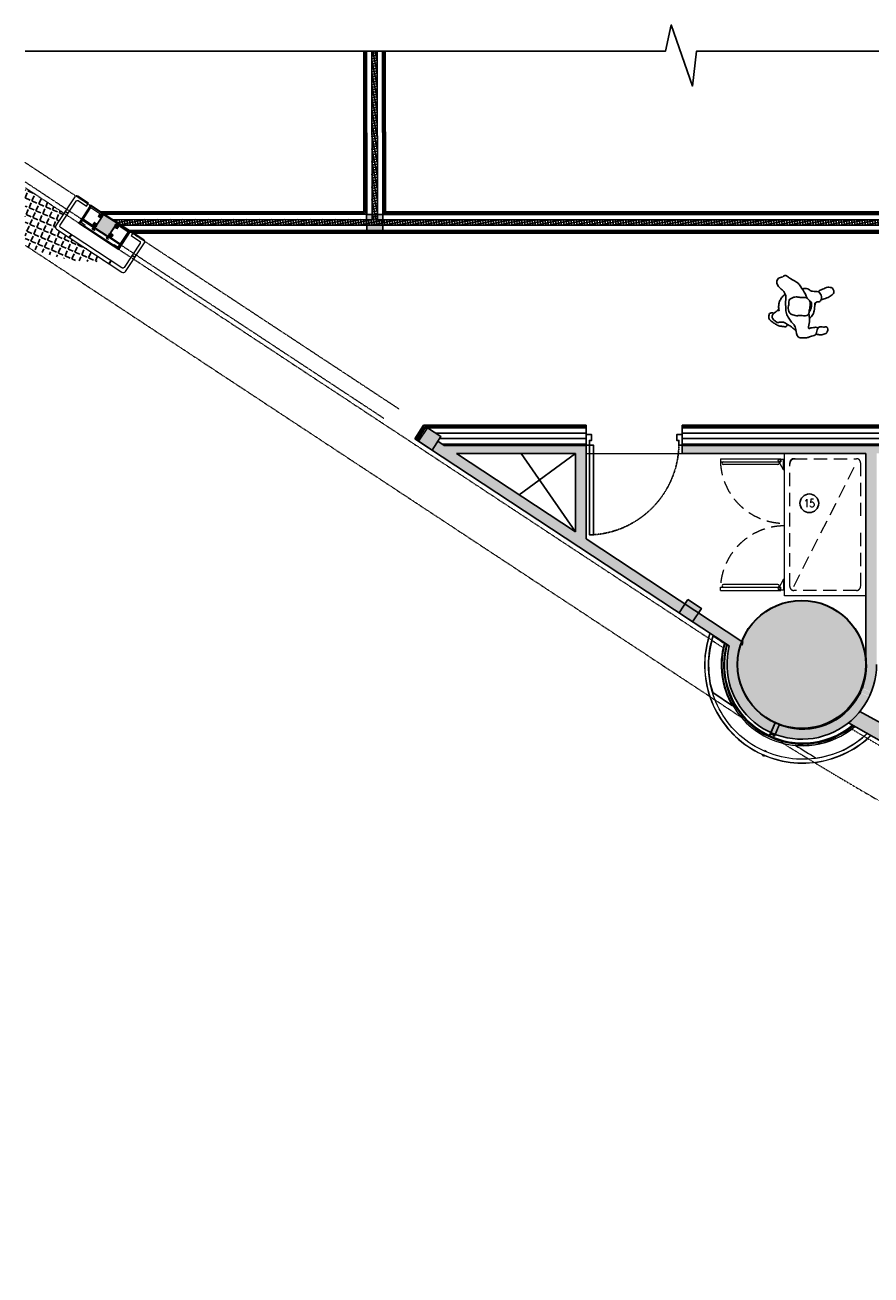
# Model space of a CAD drawing. Header units: inches. Extents: x 1703 to 137267, y -37098 to 14102.
# Tile 119 of 139: x 115820 to 123739, y 731 to 12435. Entities that reach past the tile are written whole.
import ezdxf
from ezdxf.enums import TextEntityAlignment as Align

# ---------------------------------------------------------------- set-up
doc = ezdxf.new("R2010")
doc.units = ezdxf.units.IN
doc.header["$MEASUREMENT"] = 0
for name, pattern in [('DASHED2', [0.375, 0.25, -0.125]), ('HIDDEN', [0.375, 0.25, -0.125]), ('LEVEL-F-OVERALL LAYOUT$0$HIDDEN', [0.375, 0.25, -0.125]), ('LEVEL-F-OVERALL LAYOUT$0$Hidden 2mm', [3, 2, -1]), ('LEVEL-F-OVERALL LAYOUT$0$HIDDEN2', [4.7625, 3.175, -1.5875])]:
    doc.linetypes.add(name, pattern=pattern)
for name, color, linetype, lineweight in [('1-HATCH', 8, 'Continuous', 0), ('EQ', 252, 'Continuous', 25), ('LEVEL-F-OVERALL LAYOUT$0$A-DETL', 251, 'Continuous', 15), ('LEVEL-F-OVERALL LAYOUT$0$A-EQPM', 251, 'Continuous', 5), ('LEVEL-F-OVERALL LAYOUT$0$A-WALL', 251, 'Continuous', 13), ('LEVEL-F-OVERALL LAYOUT$0$A-WALL-FULL-EXTR', 251, 'Continuous', 35), ('LEVEL-F-OVERALL LAYOUT$0$C-COLS', 251, 'Continuous', 13), ('LEVEL-F-OVERALL LAYOUT$0$electrical', 251, 'LEVEL-F-OVERALL LAYOUT$0$HIDDEN', 25), ('LEVEL-F-OVERALL LAYOUT$0$I-ANNO-DIMS', 251, 'Continuous', 18), ('LEVEL-F-OVERALL LAYOUT$0$I-ANNO-IDEN', 251, 'Continuous', 18), ('LEVEL-F-OVERALL LAYOUT$0$I-FLOR-OVHD', 251, 'LEVEL-F-OVERALL LAYOUT$0$HIDDEN', 18), ('LEVEL-F-OVERALL LAYOUT$0$I-SI COLUMNS', 251, 'Continuous', 18), ('LEVEL-F-OVERALL LAYOUT$0$I-WALL-FIXT', 251, 'Continuous', 18), ('LEVEL-F-OVERALL LAYOUT$0$ID-HIDDEN', 251, 'LEVEL-F-OVERALL LAYOUT$0$HIDDEN2', 0), ('LEVEL-F-OVERALL LAYOUT$0$P-WALL-FIXT', 251, 'Continuous', 18), ('LEVEL-F-OVERALL LAYOUT$0$TYPICAL FLOOR PLAN$0$A-DETL-MEDM', 251, 'Continuous', 20), ('PLUMBING', 4, 'Continuous', 40)]:
    doc.layers.add(name, color=color, linetype=linetype, lineweight=lineweight)
for name, color, linetype in [('AG-PEOPLE', 8, 'Continuous'), ('elevation line', 1, 'Continuous'), ('EQUIPMENT', 1, 'Continuous'), ('LEVEL-F-OVERALL LAYOUT$0$DASH1L', 251, 'LEVEL-F-OVERALL LAYOUT$0$HIDDEN'), ('LEVEL-F-OVERALL LAYOUT$0$NEW PILASTERS', 251, 'Continuous'), ('LEVEL-F-OVERALL LAYOUT$0$S-Section-Steel', 251, 'Continuous'), ('LV_CARPENTRY', 1, 'Continuous'), ('T-Tags', 140, 'Continuous')]:
    doc.layers.add(name, color=color, linetype=linetype)
doc.styles.add('SSP_Note', font='romans.shx', dxfattribs={"width": 0.8})

# ---------------------------------------------------------------- blocks, each defined once
blk = doc.blocks.new('LEVEL-F-OVERALL LAYOUT$0$A$C6C960458-flat-20')
at = {"layer": 'LEVEL-F-OVERALL LAYOUT$0$electrical'}
for points in [[(-13, 21), (-28, 38)], [(0, 27), (0, 49)], [(13, 21), (28, 38)]]:
    blk.add_lwpolyline(points, dxfattribs=at)
blk.add_lwpolyline([(-19, 0), (19, 0), (19, 7), (-19, 7)], close=True, dxfattribs=at)
blk.add_arc((0, 7, 0), 15.1, 0, 180, dxfattribs=at)
blk = doc.blocks.new('LEVEL-F-OVERALL LAYOUT$0$PILASTER TYPE-1')
at = {"layer": 'LEVEL-F-OVERALL LAYOUT$0$DASH1L'}
for points in [[(746860, -58405), (746890, -58405), (746890, -58375), (746860, -58375)], [(747070, -58405), (747040, -58405), (747040, -58375), (747070, -58375)], [(746860, -58475), (746890, -58475), (746890, -58505), (746860, -58505)], [(747070, -58475), (747040, -58475), (747040, -58505), (747070, -58505)]]:
    blk.add_lwpolyline(points, close=True, dxfattribs=at)
for points in [[(746890, -58405), (746860, -58375)], [(746860, -58405), (746890, -58375)], [(746864, -58390), (746860, -58386), (746860, -58394), (746864, -58390), (746899, -58390)], [(746875, -58401), (746871, -58405), (746879, -58405), (746875, -58401), (746875, -58365)], [(747066, -58390), (747070, -58386), (747070, -58394), (747066, -58390), (747031, -58390)], [(747040, -58405), (747070, -58375)], [(747070, -58405), (747040, -58375)], [(747055, -58401), (747059, -58405), (747051, -58405), (747055, -58401), (747055, -58365)], [(746890, -58475), (746860, -58505)], [(746860, -58475), (746890, -58505)], [(746864, -58490), (746860, -58494), (746860, -58486), (746864, -58490), (746899, -58490)], [(746875, -58479), (746871, -58475), (746879, -58475), (746875, -58479), (746875, -58511)], [(747066, -58490), (747070, -58494), (747070, -58486), (747066, -58490), (747031, -58490)], [(747040, -58475), (747070, -58505)], [(747070, -58475), (747040, -58505)], [(747055, -58479), (747059, -58475), (747051, -58475), (747055, -58479), (747055, -58511)]]:
    blk.add_lwpolyline(points, dxfattribs=at)
at = {"layer": 'LEVEL-F-OVERALL LAYOUT$0$I-WALL-FIXT', "ltscale": 0.25}
for points in [[(746740, -58368), (746739, -58368), (746739, -58358), (746749, -58358), (746749, -58359), (746740, -58359)], [(747190, -58368), (747191, -58368), (747191, -58358), (747181, -58358), (747181, -58359), (747190, -58359)], [(746740, -58550), (746739, -58550), (746739, -58560), (746749, -58560), (746749, -58559), (746740, -58559)], [(746799, -58560), (746809, -58560), (746809, -58559), (746805, -58559), (746805, -58552), (746804, -58552), (746804, -58559), (746799, -58559)], [(747131, -58560), (747121, -58560), (747121, -58559), (747126, -58559), (747126, -58552), (747127, -58552), (747127, -58559), (747131, -58559)], [(747190, -58550), (747191, -58550), (747191, -58560), (747181, -58560), (747181, -58559), (747190, -58559)]]:
    blk.add_lwpolyline(points, close=True, dxfattribs=at)
at = {"layer": 'LEVEL-F-OVERALL LAYOUT$0$P-WALL-FIXT', "ltscale": 0.25}
for points in [[(746890, -58363), (746744, -58363), (746744, -58555), (746804, -58555), (746804, -58549), (746804, -58543), (746756, -58543), (746756, -58375), (746890, -58375)], [(747040, -58363), (747186, -58363), (747186, -58555), (747127, -58555), (747127, -58549), (747127, -58543), (747174, -58543), (747174, -58375), (747040, -58375)], [(746756, -58517), (746890, -58517), (746890, -58505), (746756, -58505)], [(746890, -58517), (747040, -58517), (747040, -58513), (746890, -58513)], [(747174, -58517), (747040, -58517), (747040, -58505), (747174, -58505)]]:
    blk.add_lwpolyline(points, close=True, dxfattribs=at)
for points in [[(746756, -58375), (746744, -58363)], [(747174, -58375), (747186, -58363)], [(746756, -58543), (746744, -58555)], [(747174, -58543), (747186, -58555)]]:
    blk.add_lwpolyline(points, dxfattribs=at)
at = {"layer": 'LEVEL-F-OVERALL LAYOUT$0$TYPICAL FLOOR PLAN$0$A-DETL-MEDM'}
for points in [[(747127, -58559), (747190, -58559), (747190, -58359), (746740, -58359), (746740, -58559), (746804, -58559)], [(747127, -58555), (747186, -58555), (747186, -58363), (746744, -58363), (746744, -58555), (746804, -58555)]]:
    blk.add_lwpolyline(points, dxfattribs=at)
blk.add_lwpolyline([(746805, -58559), (747126, -58559), (747126, -58554), (746805, -58554)], close=True, dxfattribs=at)
at = {"layer": 'LEVEL-F-OVERALL LAYOUT$0$ID-HIDDEN', "yscale": 0.5, "zscale": 0.5, "rotation": 180}
for p, xscale in [((746887, -58517), 0.5), ((747043, -58517), -0.5)]:
    blk.add_blockref('LEVEL-F-OVERALL LAYOUT$0$A$C6C960458-flat-20', p, dxfattribs=dict(at, xscale=xscale))
blk = doc.blocks.new('LEVEL-F-OVERALL LAYOUT$0$asdasd')
at = {"layer": 'LEVEL-F-OVERALL LAYOUT$0$I-ANNO-IDEN', "ltscale": 0.2}
h = blk.add_hatch(dxfattribs=at)
h.set_pattern_fill('ANSI31', color=256, scale=0.5, angle=90)
h.set_pattern_definition([(135, (238470.705, -770649.1086), (-1.122532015, -1.122532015), [])])
h.paths.add_polyline_path([(555404, -56750), (555404, -56755), (555436, -56755), (555436, -56750)])
h = blk.add_hatch(dxfattribs=at)
h.set_pattern_fill('ANSI31', color=256, scale=0.5, angle=90)
h.set_pattern_definition([(135, (239220.705, -770649.1086), (-1.122532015, -1.122532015), [])])
h.paths.add_polyline_path([(556154, -56750), (556154, -56755), (556186, -56755), (556186, -56750)])
h = blk.add_hatch(dxfattribs=at)
h.set_pattern_fill('ANSI31', color=256, scale=0.5)
h.set_pattern_definition([(45, (-158324.3988, 260029.7303), (-1.122532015, 1.122532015), [])])
h.paths.add_polyline_path([(555575, -56903), (555570, -56903), (555570, -56935), (555575, -56935)])
h = blk.add_hatch(dxfattribs=at)
h.set_pattern_fill('ANSI31', color=256, scale=0.5)
h.set_pattern_definition([(45, (-157879.3988, 260029.7301), (-1.122532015, 1.122532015), [])])
h.paths.add_polyline_path([(556020, -56903), (556015, -56903), (556015, -56935), (556020, -56935)])
at = {"layer": 'LEVEL-F-OVERALL LAYOUT$0$I-ANNO-IDEN'}
blk.add_lwpolyline([(555545, -56601), (555545, -56569), (555424, -56569, 0.414214), (555404, -56589), (555404, -56910, 0.414214), (555429, -56935), (556161, -56935, 0.414214), (556186, -56910), (556186, -56589, 0.414214), (556166, -56569), (556045, -56569), (556045, -56601), (556139, -56601, -0.414214), (556154, -56616), (556154, -56888, -0.414214), (556139, -56903), (555451, -56903, -0.414214), (555436, -56888), (555436, -56616, -0.414214), (555451, -56601)], format="xyb", close=True, dxfattribs=at)
for points in [[(555404, -56755), (555404, -56750), (555436, -56750), (555436, -56755)], [(556154, -56755), (556154, -56750), (556186, -56750), (556186, -56755)], [(555570, -56903), (555575, -56903), (555575, -56935), (555570, -56935)], [(556015, -56903), (556020, -56903), (556020, -56935), (556015, -56935)]]:
    blk.add_lwpolyline(points, close=True, dxfattribs=at)
blk = doc.blocks.new('LEVEL-F-OVERALL LAYOUT$0$CENTER')
at = {"layer": 'LEVEL-F-OVERALL LAYOUT$0$I-SI COLUMNS'}
blk.add_lwpolyline([(2201960, -13929), (2202110, -13929), (2202110, -13779), (2201960, -13779)], close=True, dxfattribs=at)
at = {"rotation": 180}
blk.add_blockref('LEVEL-F-OVERALL LAYOUT$0$asdasd', (2757830, -70507), dxfattribs=at)
at = {"layer": 'LEVEL-F-OVERALL LAYOUT$0$I-SI COLUMNS', "rotation": 180}
blk.add_blockref('LEVEL-F-OVERALL LAYOUT$0$PILASTER TYPE-1', (2949000, -72292), dxfattribs=at)
blk = doc.blocks.new('LEVEL-F-OVERALL LAYOUT$0$SHS150x5')
at = {"layer": 'LEVEL-F-OVERALL LAYOUT$0$S-Section-Steel'}
h = blk.add_hatch(color=256, dxfattribs=at)
h.dxf.hatch_style = 1
h.paths.add_polyline_path([(322740, -171646), (322890, -171646), (322890, -171796), (322740, -171796)])
blk.add_lwpolyline([(322740, -171646), (322890, -171646), (322890, -171796), (322740, -171796)], close=True, dxfattribs=at)
blk = doc.blocks.new('LEVEL-F-OVERALL LAYOUT$0$150x150')
blk.add_blockref('LEVEL-F-OVERALL LAYOUT$0$SHS150x5', (-322815, 171721))
blk = doc.blocks.new('700-Door1-flat-1')
at = {"color": 8, "linetype": 'HIDDEN', "ltscale": 7}
blk.add_arc((76, -9), 860, 271.3586, 355.9392, dxfattribs=at)
at = {"layer": 'LV_CARPENTRY'}
for p, q in [((-4, 0), (96, 0)), ((-4, -900), (96, -900))]:
    blk.add_line(p, q, dxfattribs=at)
for points in [[(-4, 0), (-4, 0), (-4, 0), (-4, 0), (-4, -51), (50, -51), (50, -32), (96, -32), (96, 0), (96, 0), (96, 0), (96, 0)], [(-4, -900), (-4, -900), (-4, -900), (-4, -900), (-4, -849), (50, -849), (50, -869), (96, -869), (96, -900), (96, -900), (96, -900), (96, -900)]]:
    blk.add_lwpolyline(points, dxfattribs=at)
blk.add_lwpolyline([(96, -32), (933, -32), (933, -70), (96, -70)], close=True, dxfattribs=at)
blk = doc.blocks.new('2')
at = {"layer": 'AG-PEOPLE'}
for points, knots in [([(71, 238), (67, 245), (62, 261), (71, 279), (101, 286), (130, 282), (155, 241), (175, 213), (189, 179), (189, 150), (198, 115), (178, 110), (171, 108)], [0, 0, 0, 0, 0.266937, 0.494614, 0.786927, 1.075372, 1.440864, 1.773107, 2.093708, 2.397184, 2.697126, 2.957017, 2.957017, 2.957017, 2.957017]), ([(66, 234), (69, 236), (80, 246), (99, 259), (131, 240), (140, 221), (158, 206), (149, 176), (150, 156), (152, 136), (168, 117), (182, 81), (204, 56), (220, 36), (228, 27)], [1.870954, 1.870954, 1.870954, 1.870954, 1.977834, 2.265109, 2.576272, 2.829929, 3.077572, 3.367744, 3.617763, 3.854225, 4.123357, 4.459797, 4.777972, 5.114063, 5.114063, 5.114063, 5.114063]), ([(65, -91), (75, -93), (110, -98), (135, -103), (200, -84), (206, -100), (197, -112), (196, -139), (193, -149), (192, -156), (192, -163), (192, -183), (218, -170), (272, -166), (275, -107), (294, -85), (294, -38), (297, 15), (215, 27), (172, 42), (149, 73), (112, 94), (69, 125), (19, 125), (-45, 132), (-97, 121), (-148, 154), (-157, 174), (-183, 199), (-220, 222), (-268, 205), (-270, 160), (-296, 137), (-274, 111), (-256, 87), (-220, 10), (-186, -7), (-122, -55), (-94, -65), (-81, -68)], [10.665188, 10.665188, 10.665188, 10.665188, 10.802703, 11.191566, 11.606399, 11.776006, 11.978618, 12.256061, 12.488742, 12.488742, 12.488742, 12.740089, 12.991435, 13.376284, 13.761651, 14.053707, 14.422812, 14.786772, 15.253081, 15.625931, 15.952633, 16.310613, 16.702485, 17.08851, 17.525314, 17.92351, 18.32656, 18.584386, 18.906127, 19.263294, 19.614228, 19.966393, 20.257206, 20.539732, 20.855645, 21.34378, 21.697005, 22.189249, 22.479505, 22.479505, 22.479505, 22.479505]), ([(-114, 135), (-105, 144), (-86, 162), (-53, 184), (-32, 190), (-10, 193), (12, 194), (36, 191), (48, 189)], [0, 0, 0, 0, 0.342862, 0.691255, 0.97865, 0.97865, 1.29305, 1.621115, 1.621115, 1.621115, 1.621115]), ([(28, 192), (35, 197), (48, 208), (61, 225), (66, 234)], [0, 0, 0, 0, 0.2766294, 0.5824363, 0.5824363, 0.5824363, 0.5824363]), ([(-74, 77), (-82, 59), (-93, 42), (-84, -6), (-85, -54), (-79, -78), (-48, -104), (2, -101), (45, -92), (80, -92), (90, -49), (81, -10), (92, 25), (77, 68), (65, 95), (5, 108), (-10, 97), (-64, 101), (-71, 82), (-74, 77)], [0, 0, 0, 0, 0.568517, 0.945458, 1.326204, 1.591529, 1.920082, 2.304807, 2.673077, 2.967234, 3.302401, 3.651861, 3.976816, 4.336056, 4.633447, 5.034051, 5.29517, 5.655955, 5.819131, 5.819131, 5.819131, 5.819131]), ([(-165, -23), (-171, -41), (-172, -79), (-145, -102), (-145, -122), (-142, -149), (-146, -177), (-128, -189), (-110, -204), (-81, -210), (-42, -195), (-50, -160), (-32, -150), (-29, -138)], [0, 0, 0, 0, 0.403004, 0.710775, 0.943455, 1.233246, 1.509456, 1.746225, 2.01355, 2.30291, 2.6384, 2.968208, 3.201621, 3.201621, 3.201621, 3.201621]), ([(-57, -94), (-54, -99), (-47, -112), (-20, -114), (21, -113), (40, -100), (49, -93)], [0, 0, 0, 0, 0.23178, 0.509813, 0.857001, 1.17269, 1.17269, 1.17269, 1.17269]), ([(109, -98), (99, -110), (73, -130), (52, -140), (4, -142), (-18, -146), (-23, -147)], [-4.319044, -4.319044, -4.319044, -4.319044, -3.943491, -3.675772, -3.309852, -3.201621, -3.201621, -3.201621, -3.201621]), ([(-142, -175), (-147, -180), (-158, -189), (-175, -239), (-189, -259), (-182, -304), (-173, -311), (-142, -328), (-112, -306), (-89, -269), (-73, -221), (-69, -209), (-67, -204)], [0, 0, 0, 0, 0.2512, 0.637992, 0.922629, 1.270622, 1.456964, 1.757803, 2.075219, 2.442057, 2.827812, 3.06136, 3.06136, 3.06136, 3.06136]), ([(197, -177), (192, -185), (184, -202), (190, -229), (187, -246), (186, -265), (207, -273), (231, -269), (250, -255), (254, -235), (262, -217), (261, -191), (258, -172), (255, -162)], [0, 0, 0, 0, 0.286296, 0.567588, 0.795847, 1.015821, 1.25418, 1.524393, 1.778717, 2.021391, 2.258013, 2.533748, 2.836342, 2.836342, 2.836342, 2.836342])]:
    blk.add_open_spline(points, degree=3, knots=knots, dxfattribs=at)
blk.add_open_spline([(-23, -147), (-26, -148), (-30, -149), (-34, -149)], degree=3, dxfattribs=at)
blk = doc.blocks.new('*U26')
at = {"layer": 'T-Tags'}
blk.add_circle((0, 0), 2.5, dxfattribs=at)
at = {"layer": 'T-Tags', "style": 'SSP_Note', "width": 0.8}
blk.add_attdef('No.', text='', height=1.8, dxfattribs=at).set_placement((0, 0), align=Align.MIDDLE_CENTER)
blk = doc.blocks.new('A$Cbd858f35')
at = {"layer": 'EQ', "lineweight": 5}
for p, q in [((50, 1361), (50, 795)), ((50, 1361), (80, 1361)), ((50, 1361), (50, 795)), ((80, 1361), (80, 795)), ((80, 1361), (80, 795)), ((105, 825), (105, 1332)), ((105, 825), (105, 1332)), ((1229, 825), (1229, 1332)), ((1229, 825), (1229, 1332)), ((1254, 1361), (1254, 795)), ((1284, 1361), (1254, 1361)), ((1254, 1361), (1254, 795)), ((1284, 1361), (1284, 795)), ((1284, 1361), (1284, 795)), ((50, 795), (80, 795)), ((55, 810), (55, 762)), ((155, 772), (55, 772)), ((155, 772), (70, 818)), ((155, 772), (155, 762)), ((1179, 772), (1264, 818)), ((1179, 772), (1279, 772)), ((1179, 772), (1179, 762)), ((1284, 795), (1254, 795)), ((1279, 810), (1279, 762))]:
    blk.add_line(p, q, dxfattribs=at)
at = {"layer": 'EQ', "linetype": 'DASHED2', "lineweight": 5, "ltscale": 500}
blk.add_line((88, 674), (1246, 88), dxfattribs=at)
at = {"layer": 'EQ', "lineweight": 5}
blk.add_lwpolyline([(1334, 0), (0, 0), (0, 762), (1334, 762)], close=True, dxfattribs=at)
at = {"layer": 'EQ', "linetype": 'DASHED2', "lineweight": 5, "ltscale": 500}
blk.add_lwpolyline([(589, 50), (88, 50, -0.414214), (50, 88), (50, 674, -0.414214), (88, 712), (1246, 712, -0.414214), (1284, 674), (1284, 88, -0.414214), (1246, 50), (749, 50)], format="xyb", dxfattribs=at)
at = {"layer": 'EQ', "lineweight": 5}
for centre in [(65, 810), (1269, 810)]:
    blk.add_circle(centre, 10, dxfattribs=at)
at = {"layer": 'EQ', "linetype": 'DASHED2', "lineweight": 5, "ltscale": 500}
for centre, radius, start, end in [((55, 762), 600, 0, 87.612), ((55, 762), 600, 0, 87.612), ((1279, 762), 600, 92.388, 180), ((1279, 762), 600, 92.388, 180), ((1234, 662), 50, 0, 90)]:
    blk.add_arc(centre, radius, start, end, dxfattribs=at)
at = {"layer": 'EQ', "lineweight": 5}
for centre, start, end in [((93, 1332), 0, 180), ((1241, 1332), 0, 180), ((93, 825), 180, 0), ((1241, 825), 180, 0)]:
    blk.add_arc(centre, 12.5, start, end, dxfattribs=at)

msp = doc.modelspace()

# ---------------------------------------------------------------- hatches: boundary and pattern name
at = {"layer": 'EQUIPMENT'}
h = msp.add_hatch(color=253, dxfattribs=at)
h.dxf.hatch_style = 1
h.paths.add_polyline_path([(121072.1, 8499.4), (119745.1, 8499.4), (119685.2, 8538.9), (119630.2, 8455.5), (121943.5, 6930.1), (121998.5, 7013.6), (121919.6, 7065.6), (121891, 7065.6), (121891, 7084.5), (121072.1, 7624.4)])
h.paths.add_polyline_path([(120973, 8424.4), (120972.1, 8423.8), (120972.1, 7690.4), (119858.8, 8424.4)], flags=16)
h.paths.add_polyline_path([(123791, 8424.4), (128085.2, 8424.4), (128085.2, 8161.9), (128491.5, 8161.9), (128491.5, 8286.9), (130641.5, 8286.9), (130641.5, 8161.9), (131047.7, 8161.9), (131047.7, 8499.4), (121972.1, 8499.4), (121972.1, 8424.4), (123691, 8424.4), (123691, 6540, -0.1214611), (123668.9, 6253.6, -0.0032015), (123666.5, 6246.3), (123661.7, 6223.2), (123741.3, 6188.7, 0.0950104), (123791, 6447.6)])
h.paths.add_polyline_path([(122123.7, 6931), (122068.7, 6847.5), (122412.7, 6620.7, 0.3631993), (122801, 5810.5), (122838.6, 5897.4), (122812.6, 5915.6), (122812.9, 5916, -0.2791405), (122491, 6447.6, -0.0918734), (122530.8, 6662.6)])
h.paths.add_polyline_path([(122879.3, 5883), (122900.7, 5878.6, -0.0310002), (122831.8, 5906.5), (122842.5, 5898.9), (122803.7, 5809.3, 0.0142882), (122840.7, 5793.9)])
h.paths.add_polyline_path([(123527.6, 5900.4, -0.0007859), (123436.6, 5957.1, -0.2331542), (122912.3, 5874.8), (122911.9, 5872.6), (122880.8, 5879.1), (122843.5, 5792.8, 0.2646345)])
h.paths.add_polyline_path([(123722.9, 6146.5), (123643.4, 6180.9), (123625.2, 6154.9), (123622.3, 6157.1), (123640.7, 6183.2, 0.0091575), (123649.8, 6203.2, 0.0091575), (123658.1, 6223.6), (123664.6, 6254.9), (123668.1, 6254.2), (123666.5, 6246.3, 0.0032015), (123668.9, 6253.6, 0.1214611), (123691, 6540), (123691, 6447.6, -0.2439077), (123436.6, 5957.1, 0.0007859), (123527.6, 5900.4, 0.1136696)])
h.paths.add_polyline_path([(123657.4, 6221.7, -0.008345), (123649.8, 6203.2, -0.008345), (123641.5, 6185), (123724.2, 6149.2, 0.0142883), (123740.2, 6185.9)])
h = msp.add_hatch(color=253, dxfattribs=at)
h.dxf.hatch_style = 1
h.paths.add_polyline_path([(123634.9, 6007, -0.0541736), (123527.6, 5900.4), (123871.7, 5707.3), (123943.3, 5837.6)])
at = {"layer": 'LEVEL-F-OVERALL LAYOUT$0$A-WALL-FULL-EXTR', "lineweight": -2}
h = msp.add_hatch(dxfattribs=at)
h.set_pattern_fill('ANSI37', color=2, scale=7.5, angle=326.6)
h.set_pattern_definition([(11.6, (-781580.08, 630630.54), (-4.788168, 23.32613563), []), (101.6, (-781580.08, 630630.54), (-23.32613563, -4.788168), [])])
edge = h.paths.add_edge_path()
edge.add_line((128018.5, 10561.9), (116715.3, 10561.9))
edge.add_line((116715.3, 10561.9), (116641.5, 10612.1))
edge.add_line((116641.5, 10612.1), (119068.4, 10614.9))
edge.add_line((119068.4, 10614.9), (119066.6, 12189.3))
edge.add_line((119066.6, 12189.3), (119117.3, 12189.3))
edge.add_line((119117.3, 12189.3), (119118.4, 10612))
edge.add_line((119118.4, 10612), (125072.9, 10612))
edge.add_line((125072.9, 10612), (125070.5, 12189.3))
edge.add_line((125070.5, 12189.3), (125117.9, 12189.3))
edge.add_line((125117.9, 12189.3), (125120.2, 10612))
edge.add_line((125120.2, 10612), (128018.4, 10612))
edge.add_line((128018.4, 10612), (128018.4, 10561.9))
at = {"layer": 'LEVEL-F-OVERALL LAYOUT$0$C-COLS', "lineweight": 5}
msp.add_hatch(color=251, dxfattribs=at).paths.add_polyline_path([(122834.5, 5905.2), (122914.4, 5874.2), (122997.8, 5854.9), (123083.1, 5847.7), (123168.5, 5852.6), (123252.4, 5869.7), (123333, 5898.6), (123408.7, 5938.6), (123479.2, 5990.3), (123539.2, 6048.7), (123591.4, 6116.6), (123633.4, 6191.2), (123664.4, 6271), (123683.7, 6354.4), (123690.9, 6439.8), (123686, 6525.1), (123668.9, 6609), (123640, 6689.6), (123600, 6765.3), (123549.6, 6834.5), (123489.9, 6895.8), (123422, 6948), (123347.4, 6990), (123267.6, 7021), (123184.2, 7040.3), (123087.6, 7046.9), (122998.4, 7039.5), (122929.6, 7025.5), (122849, 6996.6), (122773.3, 6956.6), (122704.1, 6906.2), (122642.8, 6846.5), (122590.6, 6778.6), (122548.5, 6704), (122517.6, 6624.2), (122498.3, 6540.8), (122491, 6455.5), (122496, 6370.1), (122513.1, 6286.2), (122542, 6205.6), (122582, 6129.9), (122632.4, 6060.7), (122692.1, 5999.4), (122760, 5947.2)], flags=0)
at = {"layer": 'LEVEL-F-OVERALL LAYOUT$0$DASH1L', "true_color": 0x1268a1}
h = msp.add_hatch(dxfattribs=at)
h.set_pattern_fill('ANGLE', color=144, scale=10, angle=336.6)
h.set_pattern_definition([(336.6, (-748355.774, 707407.38), (27.74078, 64.1051606), [50.8, -19.05]), (66.6, (-748355.774, 707407.38), (-64.1051606, 27.74078), [50.8, -19.05])])
edge = h.paths.add_edge_path()
edge.add_line((116571.2, 10223.3), (116116.2, 10523.4))
edge.add_arc((116129.9, 10544.2), 25, 146.6, 236.59941, ccw=False)
edge.add_line((116109.1, 10558), (116185, 10673.2))
edge.add_line((116185, 10673.2), (115820.7, 10913.4))
edge.add_line((115820.7, 10913.4), (115820.7, 10374.9))
edge.add_arc((116471.7, 11664.6), 1444.7, 243.21889, 273.94804)

# ---------------------------------------------------------------- linework, layer by layer
at = {"color": 6, "linetype": 'Continuous', "ltscale": 0.25}
msp.add_lwpolyline([(137145.3, 12189.3), (122106.4, 12190.5), (122067.4, 11862.4), (121870, 12435.1), (121814.1, 12189.3), (115820.7, 12189.3)], dxfattribs=at)
at = {"color": 6}
msp.add_lwpolyline([(116835.4, 10486.9), (116525.6, 10687)], dxfattribs=at)
at = {"color": 1}
msp.add_lwpolyline([(122257.1, 6184.1), (122235.2, 6266.6), (122220.4, 6371.5), (122218.4, 6477.5), (122229, 6583), (122252.3, 6686.4), (122262.3, 6714.4, 0.0009035), (122366.4, 6645.7, 0.2027638), (122443.6, 6061.3)], format="xyb", close=True, dxfattribs=at)
at = {"layer": '1-HATCH'}
msp.add_line((121072.1, 8424.4), (121972.1, 8424.4), dxfattribs=at)
at = {"layer": 'elevation line', "ltscale": 0.25}
for points in [[(120973, 8424.4), (120447.1, 8036.6)], [(120972.1, 7690.4), (120465.5, 8424.4)]]:
    msp.add_lwpolyline(points, dxfattribs=at)
at = {"layer": 'LEVEL-F-OVERALL LAYOUT$0$A-DETL', "linetype": 'LEVEL-F-OVERALL LAYOUT$0$Hidden 2mm', "lineweight": 15}
for p, q in [((116556.2, 10662), (115820.7, 11147)), ((115820.7, 10967.3), (119178.3, 8753.4)), ((119018.4, 10663.8), (116569.8, 10662)), ((119320.8, 8839.1), (116783.7, 10512)), ((121072.1, 8661.9), (119596.8, 8661.9)), ((131047.7, 8661.9), (121972.1, 8661.9)), ((119726.1, 8511.9), (121072.1, 8511.9)), ((121972.1, 8511.9), (129821.3, 8511.9))]:
    msp.add_line(p, q, dxfattribs=at)
at = {"layer": 'LEVEL-F-OVERALL LAYOUT$0$A-EQPM', "color": 9}
for p, q in [((122530.1, 6628.8), (122536.6, 6659.9)), ((122533.6, 6628.2), (122530.1, 6628.8)), ((122540.5, 6661.4), (122533.6, 6628.2))]:
    msp.add_line(p, q, dxfattribs=at)
at = {"layer": 'LEVEL-F-OVERALL LAYOUT$0$A-EQPM', "color": 1, "lineweight": 5}
for p, q in [((123664.6, 6254.9), (123657.7, 6221.6)), ((123661.7, 6223.2), (123668.1, 6254.2)), ((123668.1, 6254.2), (123664.6, 6254.9)), ((123641.8, 6184.9), (123622.3, 6157.1)), ((123622.3, 6157.1), (123625.2, 6154.9)), ((123625.2, 6154.9), (123643.4, 6180.9)), ((122792.5, 5790.7), (122838.6, 5897.4)), ((122842.5, 5898.9), (122795.2, 5789.5)), ((122812.6, 5915.6), (122814.7, 5918.4)), ((122838.6, 5897.4), (122812.6, 5915.6)), ((122814.7, 5918.4), (122842.5, 5898.9)), ((122831.9, 5773.7), (122879.3, 5883)), ((122880.8, 5879.1), (122834.7, 5772.5)), ((122879.3, 5883), (122912.5, 5876.1)), ((122911.9, 5872.6), (122880.8, 5879.1)), ((122912.5, 5876.1), (122911.9, 5872.6)), ((122791, 5779.8), (122798.7, 5797.6)), ((122795.2, 5789.5), (122792.5, 5790.7)), ((122799.7, 5795), (122793.4, 5780.3)), ((122793.4, 5780.3), (122826.4, 5766)), ((122798.7, 5797.6), (122835.4, 5781.7)), ((122819.5, 5766.8), (122798.7, 5775.8)), ((122832.8, 5780.7), (122799.7, 5795)), ((122803.2, 5773.9), (122819.5, 5766.8)), ((122826.4, 5766), (122832.8, 5780.7)), ((122835.4, 5781.7), (122827.7, 5763.9)), ((122834.7, 5772.5), (122831.9, 5773.7)), ((122742.3, 5635.8), (122745.1, 5642.4)), ((122758.9, 5636.4), (122745.1, 5642.4)), ((122758.9, 5636.4), (122756.1, 5629.9)), ((122724.5, 5594.7), (122727.6, 5601.9)), ((122724.5, 5594.7), (122738.2, 5588.7)), ((122741.4, 5595.9), (122738.2, 5588.7))]:
    msp.add_line(p, q, dxfattribs=at)
at = {"layer": 'LEVEL-F-OVERALL LAYOUT$0$A-EQPM', "color": 1, "lineweight": 5, "flags": 128}
for points in [[(122230.8, 6740.6), (122221.4, 6712.3), (122211.3, 6676.9), (122202.6, 6641.3), (122195.3, 6605.2), (122189.5, 6569), (122185.1, 6532.5), (122182.2, 6495.9), (122180.8, 6459.2), (122180.8, 6422.4), (122182.3, 6385.7), (122185.3, 6349.1), (122189.7, 6312.6), (122195.6, 6276.4), (122202.9, 6240.4), (122211.7, 6204.7), (122221.9, 6169.4), (122233.4, 6134.5), (122246.4, 6100.2), (122260.7, 6066.3), (122276.4, 6033.1), (122293.4, 6000.5), (122311.7, 5968.7), (122331.2, 5937.6), (122352, 5907.2), (122374, 5877.8), (122397.1, 5849.3), (122421.3, 5821.7), (122446.7, 5795), (122473, 5769.5), (122500.4, 5745), (122528.7, 5721.6), (122558, 5699.4), (122588.1, 5678.3), (122619, 5658.5), (122650.7, 5639.9), (122683.1, 5622.6), (122716.2, 5606.6), (122734.3, 5598.6)], [(122233, 6739.2), (122223.8, 6711.5), (122213.7, 6676.3), (122205, 6640.7), (122197.8, 6604.8), (122192, 6568.6), (122187.6, 6532.2), (122184.7, 6495.7), (122183.3, 6459.1), (122183.3, 6422.5), (122184.8, 6385.9), (122187.8, 6349.4), (122192.2, 6313), (122198.1, 6276.8), (122205.4, 6240.9), (122214.1, 6205.3), (122224.2, 6170.1), (122235.8, 6135.4), (122248.7, 6101.1), (122263, 6067.3), (122278.7, 6034.2), (122295.6, 6001.7), (122313.8, 5970), (122333.3, 5938.9), (122354, 5908.7), (122375.9, 5879.3), (122399, 5850.9), (122423.2, 5823.3), (122448.4, 5796.8), (122474.7, 5771.3), (122502, 5746.9), (122530.3, 5723.5), (122559.5, 5701.4), (122589.5, 5680.4), (122620.3, 5660.6), (122652, 5642.1), (122684.3, 5624.8), (122717.3, 5608.9), (122735.3, 5600.9)], [(122749, 5632.5), (122717, 5647.2), (122685.5, 5663.1), (122654.7, 5680.3), (122624.6, 5698.6), (122595.3, 5718.2), (122566.8, 5738.9), (122539.1, 5760.8), (122512.3, 5783.7), (122486.5, 5807.7), (122461.6, 5832.7), (122437.8, 5858.7), (122415, 5885.6), (122393.3, 5913.4), (122372.8, 5942.1), (122353.4, 5971.5), (122335.2, 6001.7), (122318.2, 6032.6), (122302.5, 6064.2), (122288, 6096.3), (122274.9, 6129), (122263, 6162.2), (122252.5, 6195.9), (122243.4, 6229.9), (122235.6, 6264.3), (122229.2, 6299), (122224.2, 6333.9), (122220.6, 6369), (122218.4, 6404.2), (122217.6, 6439.4), (122218.2, 6474.7), (122220.3, 6509.9), (122223.7, 6545), (122228.5, 6579.9), (122234.8, 6614.6), (122242.4, 6649), (122251.4, 6683.1), (122261.7, 6716.8), (122262.7, 6719.6)], [(122734.3, 5598.6), (122768.3, 5584.7), (122802.9, 5572.1), (122837.9, 5561), (122873.3, 5551.2), (122909.1, 5542.9), (122945.2, 5536), (122981.5, 5530.6), (123018, 5526.6), (123054.7, 5524.1), (123091.4, 5523.1), (123128.1, 5523.5), (123164.8, 5525.4), (123201.4, 5528.7), (123237.8, 5533.6), (123274, 5539.8), (123309.9, 5547.5), (123345.5, 5556.7), (123380.7, 5567.3), (123415.4, 5579.2), (123449.7, 5592.6), (123483.3, 5607.3), (123516.4, 5623.3), (123548.8, 5640.6), (123580.5, 5659.2), (123611.4, 5679.1), (123641.4, 5700.2), (123670.6, 5722.5), (123698.9, 5745.9), (123726.3, 5770.5), (123738.3, 5782.2)], [(122735.3, 5600.9), (122769.2, 5587), (122803.7, 5574.5), (122838.6, 5563.4), (122873.9, 5553.6), (122909.6, 5545.3), (122945.6, 5538.5), (122981.8, 5533.1), (123018.2, 5529.1), (123054.8, 5526.6), (123091.4, 5525.6), (123128.1, 5526), (123164.6, 5527.9), (123201.1, 5531.2), (123237.4, 5536), (123273.5, 5542.3), (123309.4, 5550), (123344.9, 5559.1), (123379.9, 5569.6), (123414.6, 5581.6), (123448.7, 5594.9), (123482.3, 5609.5), (123515.3, 5625.5), (123547.6, 5642.8), (123579.1, 5661.4), (123610, 5681.2), (123640, 5702.2), (123669.1, 5724.5), (123697.3, 5747.8), (123724.6, 5772.3), (123736, 5783.4)], [(123704.6, 5801.1), (123689.1, 5786.5), (123662.4, 5763.5), (123634.8, 5741.5), (123606.4, 5720.6), (123577.2, 5700.9), (123547.2, 5682.4), (123516.5, 5665.1), (123485.1, 5649), (123453.1, 5634.2), (123420.5, 5620.7), (123387.4, 5608.5), (123353.9, 5597.6), (123319.9, 5588.1), (123285.6, 5580), (123251, 5573.2), (123216.2, 5567.8), (123181.1, 5563.8), (123146, 5561.3), (123110.7, 5560.1), (123075.5, 5560.3), (123040.3, 5562), (123005.1, 5565), (122970.2, 5569.5), (122935.4, 5575.4), (122900.9, 5582.6), (122866.7, 5591.2), (122832.9, 5601.2), (122799.5, 5612.5), (122766.6, 5625.2), (122749, 5632.5)]]:
    msp.add_lwpolyline(points, dxfattribs=at)
at = {"layer": 'LEVEL-F-OVERALL LAYOUT$0$A-EQPM', "color": 1, "lineweight": 5}
msp.add_lwpolyline([(123588.2, 5866.4, -0.2009923), (123032.3, 5689.5, 0.0016282), (123226.8, 5570.9), (123279.8, 5578.7), (123382, 5606.7), (123480.2, 5646.6), (123572.8, 5698.1), (123658.7, 5760.4), (123703.3, 5801.8)], format="xyb", dxfattribs=at)
for radius, start, end in [(755, 164.19883, 246.6), (740, 164.5676, 246.6), (755, 246.6, 310.3781), (740, 246.6, 309.94738)]:
    msp.add_arc((123099.1, 6441.5), radius, start, end, dxfattribs=at)
at = {"layer": 'LEVEL-F-OVERALL LAYOUT$0$A-EQPM', "color": 253, "lineweight": 5}
for start, end in [(341.74635, 9.4475), (331.91419, 336.6), (336.6, 341.28581), (251.7614, 331.45365), (237.74661, 241.4427), (247.9892, 250.48527)]:
    msp.add_arc((123099.1, 6441.5), 600, start, end, dxfattribs=at)
at = {"layer": 'LEVEL-F-OVERALL LAYOUT$0$A-WALL', "color": 3, "lineweight": 25}
for p, q in [((119551.6, 8686.9), (119469, 8561.7)), ((121072.1, 8424.4), (121072.1, 8686.9)), ((121972.1, 8424.4), (121972.1, 8686.9)), ((119469, 8561.7), (122412.7, 6620.7)), ((121072.1, 8499.4), (121072.1, 7624.4)), ((120972.1, 7690.4), (119858.8, 8424.4)), ((119858.8, 8424.4), (120973, 8424.4)), ((120972.1, 8424.4), (120972.1, 7690.4)), ((123691, 6447.6), (123691, 8424.4)), ((122530.8, 6662.6), (121072.1, 7624.4)), ((124074.7, 5765.4), (123634.9, 6007)), ((124002.5, 5633.9), (123527.6, 5900.4))]:
    msp.add_line(p, q, dxfattribs=at)
for points in [[(119551.6, 8686.9), (121072.1, 8686.9)], [(121972.1, 8686.9), (131047.7, 8686.9)], [(121972.1, 8424.4), (123691, 8424.4)]]:
    msp.add_lwpolyline(points, dxfattribs=at)
at = {"layer": 'LEVEL-F-OVERALL LAYOUT$0$A-WALL-FULL-EXTR', "color": 2, "lineweight": -2}
for p, q in [((119479.4, 8554.8), (119558.3, 8674.4)), ((119558.3, 8674.4), (121072.1, 8674.4)), ((119745.1, 8499.4), (119685.2, 8538.9)), ((120972.1, 7570.6), (120972.1, 7568.3))]:
    msp.add_line(p, q, dxfattribs=at)
for points in [[(116525.6, 10687), (118993.3, 10689.8), (118991.6, 12189.3)], [(116544.5, 10674.5), (119005.8, 10677.3), (119004.1, 12189.3)], [(116569.8, 10662), (119018.4, 10664.9), (119016.6, 12189.3)], [(116641.5, 10612.1), (119068.4, 10614.9), (119066.6, 12189.3)], [(119016.6, 12189.3), (119018.4, 10663.8)], [(119117.3, 12189.3), (119118.4, 10612), (125072.9, 10612), (125070.6, 12189.3)], [(119167.3, 12189.3), (119168.4, 10662), (125022.9, 10662), (125021.1, 12189.3)], [(119179.8, 12189.3), (119180.9, 10674.5), (125010.4, 10674.5), (125008.6, 12189.3)], [(119192.3, 12189.3), (119193.3, 10687), (124997.8, 10687), (124996.1, 12189.3)], [(128018.5, 10561.9), (116715.3, 10561.9)], [(128018.5, 10511.9), (116791.1, 10511.9)], [(128018.5, 10499.4), (116808.3, 10499.4)], [(128018.5, 10486.9), (116835.4, 10486.9)], [(119489.9, 8548), (119565, 8661.9), (121072.1, 8661.9)], [(121972.1, 8674.4), (131047.7, 8674.4)], [(121972.1, 8661.9), (131047.7, 8661.9)], [(119665.3, 8611.9), (121072.1, 8611.9)], [(119700.4, 8561.9), (121072.1, 8561.9)], [(121972.1, 8611.9), (131047.7, 8611.9)], [(121972.1, 8561.9), (131047.8, 8561.9)], [(119726.1, 8511.9), (121072.1, 8511.9)], [(119745.1, 8499.4), (121072.1, 8499.4)], [(121972.1, 8511.9), (131047.8, 8511.9)], [(121972.1, 8499.4), (131047.8, 8499.4)]]:
    msp.add_lwpolyline(points, dxfattribs=at)
for centre, radius, start, end in [((123099.1, 6441.5), 731, 164.79652, 309.67985), ((123091, 6447.6), 700, 165.68444, 0)]:
    msp.add_arc(centre, radius, start, end, dxfattribs=at)
at = {"layer": 'LEVEL-F-OVERALL LAYOUT$0$C-COLS', "color": 3, "lineweight": 35}
msp.add_circle((123091, 6447.6), 600, dxfattribs=at)
at = {"layer": 'LEVEL-F-OVERALL LAYOUT$0$I-FLOR-OVHD', "ltscale": 0.25}
for p, q in [((115820.7, 10913.4), (122354.9, 6604.9)), ((115820.7, 10374.4), (122520.5, 5956.7))]:
    msp.add_line(p, q, dxfattribs=at)
msp.add_lwpolyline([(137145.3, 731.1, -0.0195306), (134476.5, 1151, -0.0895075), (122898.8, 5720)], format="xyb", dxfattribs=at)
msp.add_arc((141110.1, 35041.7), 34066.8, 238.96902, 252.04841, dxfattribs=at)

# ---------------------------------------------------------------- block references
at = {"xscale": -1, "rotation": 89.99999891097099}
msp.add_blockref('700-Door1-flat-1', (121072.1, 8595.9), dxfattribs=at)
ref = msp.add_blockref('*U26', (123161.9, 7956.7), dxfattribs=dict(xscale=35, yscale=35, zscale=35))
ref.add_attrib('No.', '15', dxfattribs={"layer": 'T-Tags', "height": 75, "style": 'SSP_Note', "width": 0.8}).set_placement((123161.9, 7956.7), align=Align.MIDDLE_CENTER)
at = {"layer": 'AG-PEOPLE', "color": 4, "xscale": -1, "rotation": 88.8338411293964}
msp.add_blockref('2', (123068, 9799.8), dxfattribs=at)
at = {"layer": 'LEVEL-F-OVERALL LAYOUT$0$I-ANNO-DIMS', "rotation": 146.6000000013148}
msp.add_blockref('LEVEL-F-OVERALL LAYOUT$0$CENTER', (1947314.9, -1213185.9), dxfattribs=at)
at = {"layer": 'LEVEL-F-OVERALL LAYOUT$0$NEW PILASTERS'}
for p, rotation in [((116577.5, 10558.1), 326.6000000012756), ((119093.4, 10587.1), 0.04019583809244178), ((119608.8, 8559.4), 326.5999999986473), ((122047.4, 6951.5), 326.6184184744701)]:
    msp.add_blockref('LEVEL-F-OVERALL LAYOUT$0$150x150', p, dxfattribs=dict(at, rotation=rotation))
at = {"layer": 'PLUMBING', "ltscale": 5, "rotation": 90}
msp.add_blockref('A$Cbd858f35', (123691, 7090.4), dxfattribs=at)

doc.saveas('drawing.dxf')
